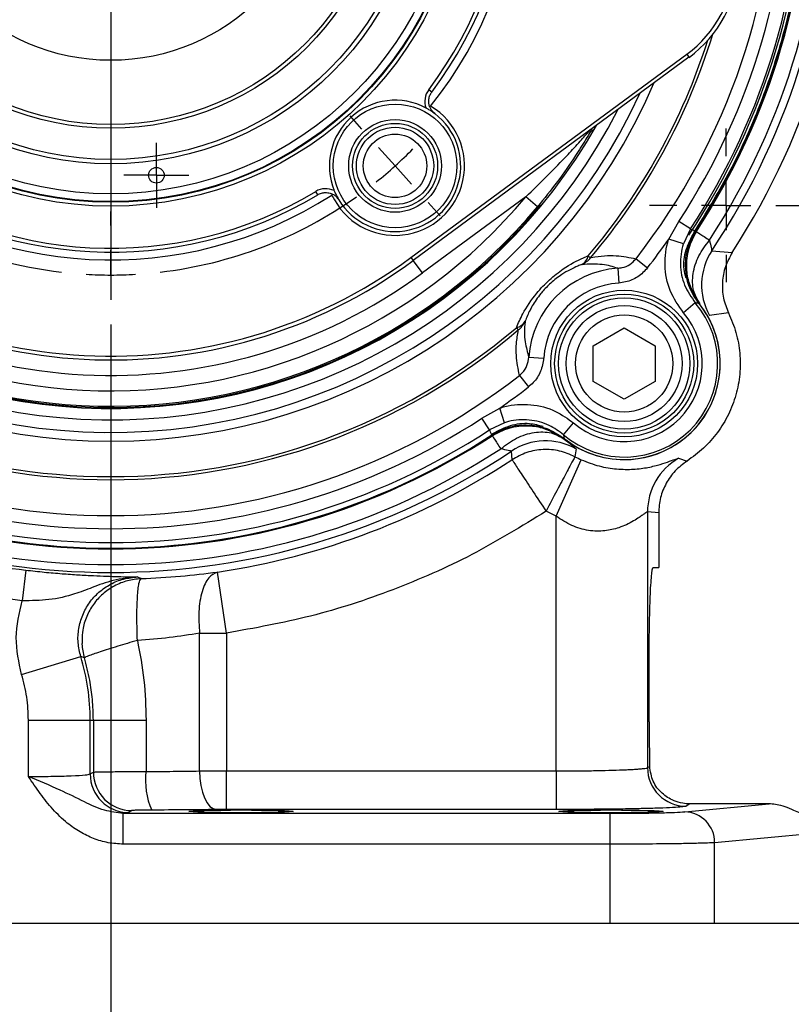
# Model space of a CAD drawing. Header units: inches. Extents: x 0.4 to 16.6, y 0.2 to 10.8.
# Tile 4 of 13: x 4.8 to 6.4, y 4.2 to 6.2. Entities that reach past the tile are written whole.
import ezdxf

# ---------------------------------------------------------------- set-up
doc = ezdxf.new("R2010")
doc.units = ezdxf.units.IN
doc.header["$MEASUREMENT"] = 0
doc.layers.add('SLD-0', color=7, linetype='Continuous', lineweight=25)
doc.styles.add('SLDTEXTSTYLE0', font='TXT', dxfattribs={"width": 0.75})
doc.dimstyles.new('SLDDIMSTYLE0', dxfattribs={"dimtxt": 0.145833, "dimasz": 0.13, "dimexe": 0, "dimexo": 0.0625, "dimgap": 0.036458, "dimtad": 0, "dimtih": 1, "dimtoh": 1, "dimdec": 1, "dimlfac": 2, "dimrnd": 1e-09, "dimzin": 12, "dimdsep": 46, "dimtxsty": 'SLDTEXTSTYLE0', "dimsah": 1, "dimcen": 0.09, "dimadec": 0, "dimazin": 3, "dimtfac": 1, "dimtdec": 1, "dimtofl": 0, "dimtmove": 0, "dimatfit": 3, "dimfxl": 1, "dimfrac": 2, "dimtolj": 1, "dimtzin": 12, "dimarcsym": 0})
doc.dimstyles.new('SLDDIMSTYLE1', dxfattribs={"dimtxt": 0.145833, "dimasz": 0.13, "dimexe": 0, "dimexo": 0.0625, "dimgap": 0.036458, "dimtad": 0, "dimtih": 1, "dimtoh": 1, "dimdec": 1, "dimlfac": 2, "dimrnd": 1e-09, "dimzin": 4, "dimdsep": 46, "dimtxsty": 'SLDTEXTSTYLE0', "dimsah": 1, "dimcen": 0.09, "dimadec": 0, "dimazin": 1, "dimtfac": 1, "dimtdec": 1, "dimtofl": 0, "dimtmove": 0, "dimatfit": 3, "dimfxl": 1, "dimfrac": 2, "dimtolj": 1, "dimtzin": 12, "dimarcsym": 0})

# ---------------------------------------------------------------- blocks, each defined once
blk = doc.blocks.new('_D')
at = {"layer": 'SLD-0', "color": 7}
for p, q in [((5.0777, 8.0255), (7.8678, 8.0255)), ((7.7428, 8.0255), (7.7428, 6.5568)), ((7.5812, 6.2955), (7.5369, 6.2955)), ((7.5369, 6.2955), (7.5369, 6.0638)), ((7.9045, 6.2955), (7.9488, 6.2955)), ((7.9488, 6.2955), (7.9488, 6.0638)), ((7.5369, 6.0638), (7.5812, 6.0638)), ((7.9488, 6.0638), (7.9045, 6.0638)), ((7.7428, 4.3571), (7.7428, 6.0342)), ((6.2991, 4.3571), (7.8678, 4.3571))]:
    blk.add_line(p, q, dxfattribs=at)
for points in [[(7.7428, 8.0255), (7.7228, 7.8955), (7.7628, 7.8955)], [(7.7428, 4.3571), (7.7628, 4.4871), (7.7228, 4.4871)]]:
    blk.add_solid(points, dxfattribs=at)
at = {"layer": 'SLD-0', "color": 7, "char_height": 0.14583, "attachment_point": 1, "style": 'SLDTEXTSTYLE0'}
for s, insert in [('7.3', (7.6082, 6.5131)), ('186', (7.5812, 6.2518))]:
    blk.add_mtext(s, dxfattribs=dict(at, insert=insert))
blk = doc.blocks.new('_D_1')
at = {"layer": 'SLD-0', "color": 7}
for p, q in [((4.5435, 4.4219), (4.5435, 3.1446)), ((6.5102, 4.3071), (6.5102, 3.1446)), ((4.5435, 3.2696), (5.1953, 3.2696)), ((5.3673, 3.2696), (5.323, 3.2696)), ((5.323, 3.2696), (5.323, 3.0379)), ((5.6906, 3.2696), (5.735, 3.2696)), ((5.735, 3.2696), (5.735, 3.0379)), ((6.5102, 3.2696), (5.8627, 3.2696)), ((5.323, 3.0379), (5.3673, 3.0379)), ((5.735, 3.0379), (5.6906, 3.0379))]:
    blk.add_line(p, q, dxfattribs=at)
for points in [[(4.5435, 3.2696), (4.6735, 3.2496), (4.6735, 3.2896)], [(6.5102, 3.2696), (6.3802, 3.2896), (6.3802, 3.2496)]]:
    blk.add_solid(points, dxfattribs=at)
at = {"layer": 'SLD-0', "color": 7, "char_height": 0.14583, "attachment_point": 1, "style": 'SLDTEXTSTYLE0'}
for s, insert in [('3.9', (5.3943, 3.4871)), ('100', (5.3673, 3.2259))]:
    blk.add_mtext(s, dxfattribs=dict(at, insert=insert))
blk = doc.blocks.new('_D_2')
at = {"layer": 'SLD-0', "color": 7}
for p, q in [((5.0277, 5.5686), (5.0277, 3.8244)), ((4.5435, 4.4219), (4.5435, 3.8244)), ((4.5435, 3.9494), (5.0277, 3.9494)), ((5.0277, 3.9494), (5.2492, 3.9494)), ((5.4212, 3.9494), (5.3769, 3.9494)), ((5.3769, 3.9494), (5.3769, 3.7177)), ((5.6367, 3.9494), (5.6811, 3.9494)), ((5.6811, 3.9494), (5.6811, 3.7177)), ((5.3769, 3.7177), (5.4212, 3.7177)), ((5.6811, 3.7177), (5.6367, 3.7177))]:
    blk.add_line(p, q, dxfattribs=at)
for points in [[(4.5435, 3.9494), (4.6735, 3.9294), (4.6735, 3.9694)], [(5.0277, 3.9494), (4.8977, 3.9694), (4.8977, 3.9294)]]:
    blk.add_solid(points, dxfattribs=at)
at = {"layer": 'SLD-0', "color": 7, "char_height": 0.14583, "attachment_point": 1, "style": 'SLDTEXTSTYLE0'}
for s, insert in [('1.0', (5.3943, 4.167)), ('25', (5.4212, 3.9057))]:
    blk.add_mtext(s, dxfattribs=dict(at, insert=insert))
blk = doc.blocks.new('_D_4')
at = {"layer": 'SLD-0', "color": 7}
for p, q in [((5.9871, 6.528), (7.1987, 6.528)), ((7.0737, 6.528), (7.0737, 5.6951)), ((6.9121, 5.4338), (6.8678, 5.4338)), ((6.8678, 5.4338), (6.8678, 5.2021)), ((7.2354, 5.4338), (7.2797, 5.4338)), ((7.2797, 5.4338), (7.2797, 5.2021)), ((6.8678, 5.2021), (6.9121, 5.2021)), ((7.2797, 5.2021), (7.2354, 5.2021)), ((7.0737, 4.3571), (7.0737, 5.1726)), ((6.2991, 4.3571), (7.1987, 4.3571))]:
    blk.add_line(p, q, dxfattribs=at)
for points in [[(7.0737, 6.528), (7.0537, 6.398), (7.0937, 6.398)], [(7.0737, 4.3571), (7.0937, 4.4871), (7.0537, 4.4871)]]:
    blk.add_solid(points, dxfattribs=at)
at = {"layer": 'SLD-0', "color": 7, "char_height": 0.14583, "attachment_point": 1, "style": 'SLDTEXTSTYLE0'}
for s, insert in [('4.3', (6.9391, 5.6514)), ('110', (6.9121, 5.3901))]:
    blk.add_mtext(s, dxfattribs=dict(at, insert=insert))
blk = doc.blocks.new('SW_CENTERMARKSYMBOL_8')
at = {"layer": 'SLD-0', "color": 0}
for p, q in [((0, 0.05), (0, 0.065875)), ((0, 0), (0, 0.05)), ((-0.05, 0), (-0.065875, 0)), ((0, 0), (-0.05, 0)), ((0, 0), (0, -0.05)), ((0, 0), (0.05, 0)), ((0.05, 0), (0.065875, 0)), ((0, -0.05), (0, -0.065875))]:
    blk.add_line(p, q, dxfattribs=at)
blk = doc.blocks.new('SW_CENTERMARKSYMBOL_9')
at = {"layer": 'SLD-0', "color": 0}
for p, q in [((-0.575, 0.7386), (-0.575, 1.548)), ((-0.575, 0.6386), (-0.575, 0.6886)), ((-0.675, 0.6386), (-1.4844, 0.6386)), ((-0.575, 0.6386), (-0.625, 0.6386)), ((-0.575, 0.6386), (-0.575, 0.5886)), ((-0.575, 0.6386), (-0.525, 0.6386)), ((-0.475, 0.6386), (0.3343, 0.6386)), ((-0.575, 0.5386), (-0.575, -0.2707)), ((-1.1394, 0.1305), (-1.1185, 0.1493)), ((-0.0669, 0.0743), (-0.091, 0.101)), ((-1.2137, 0.0636), (-1.1765, 0.0971)), ((-1.2137, 0.0636), (-1.2508, 0.0301)), ((0, 0), (-0.0335, 0.0372)), ((0, 0), (0.0335, -0.0372)), ((-1.288, -0.0033), (-1.3089, -0.0221)), ((0.0669, -0.0743), (0.091, -0.101)), ((-0.575, -0.1207), (-0.575, -0.0926)), ((-0.575, -0.2207), (-0.575, -0.1707)), ((-0.575, -0.2207), (-0.575, -0.2707)), ((-0.575, -0.3207), (-0.575, -0.3489))]:
    blk.add_line(p, q, dxfattribs=at)
for start, end in [(218.6664, 222), (222, 225.3336), (312, 315.3336), (308.6664, 312), (228.6671, 263.3329), (276.6671, 305.3329), (266.6664, 270), (270, 273.3336)]:
    blk.add_arc((-0.575, 0.6386), 0.8594, start, end, dxfattribs=at)
blk = doc.blocks.new('SW_CENTERMARKSYMBOL_11')
at = {"layer": 'SLD-0', "color": 0}
for p, q in [((0, 0.1), (0, 0.155475)), ((0, 0), (0, 0.05)), ((-0.1, 0), (-0.155475, 0)), ((0, 0), (-0.05, 0)), ((0, 0), (0, -0.05)), ((0, 0), (0.05, 0)), ((0.1, 0), (0.155475, 0)), ((0, -0.1), (0, -0.155475))]:
    blk.add_line(p, q, dxfattribs=at)

msp = doc.modelspace()

# ---------------------------------------------------------------- linework, layer by layer
at = {"color": 7, "linetype": 'Continuous', "lineweight": 25}
for p, q in [((5.6349, 5.7042), (6.1927, 6.1152)), ((6.1927, 6.1152), (6.1973, 6.109)), ((6.1973, 6.109), (5.6396, 5.6979)), ((5.6772, 6.0387), (5.6709, 6.0434)), ((5.6748, 6.0102), (5.6726, 6.0098)), ((5.4464, 5.831), (5.4424, 5.8377)), ((5.4757, 5.8325), (5.4751, 5.8304)), ((5.8671, 5.8267), (5.6581, 5.6727)), ((5.8911, 5.8067), (5.8671, 5.8267)), ((6.1562, 5.7411), (6.1769, 5.7771)), ((6.2003, 5.7618), (6.1769, 5.7771)), ((6.2003, 5.7618), (6.1859, 5.7316)), ((6.1859, 5.7316), (6.1562, 5.7411)), ((6.2078, 5.7552), (6.2122, 5.7565)), ((6.2436, 5.7177), (6.2848, 5.7142)), ((5.6349, 5.7042), (5.6396, 5.6979)), ((5.6581, 5.6727), (5.6396, 5.6979)), ((5.9937, 5.7076), (5.9983, 5.7037)), ((6.0902, 5.7014), (6.1136, 5.6832)), ((6.0533, 5.6823), (6.0553, 5.6524)), ((6.2101, 5.6123), (6.1863, 5.592)), ((6.2773, 5.5918), (6.2388, 5.5869)), ((5.8481, 5.5621), (5.8521, 5.5574)), ((6.0037, 5.5256), (6.0662, 5.5617)), ((6.0662, 5.5617), (6.1287, 5.5256)), ((6.0037, 5.4534), (6.0037, 5.5256)), ((6.1287, 5.5256), (6.1287, 5.4534)), ((5.8734, 5.5025), (5.9033, 5.5004)), ((5.8543, 5.4656), (5.8725, 5.4421)), ((6.0662, 5.4173), (6.0037, 5.4534)), ((6.1287, 5.4534), (6.0662, 5.4173)), ((5.7786, 5.3789), (5.8146, 5.3995)), ((5.8241, 5.3698), (5.8146, 5.3995)), ((5.7939, 5.3555), (5.7786, 5.3789)), ((5.8241, 5.3698), (5.7939, 5.3555)), ((5.8916, 5.3633), (5.9168, 5.3535)), ((5.9435, 5.3456), (5.9637, 5.3694)), ((5.7993, 5.3435), (5.8005, 5.3479)), ((5.8394, 5.295), (5.838, 5.3122)), ((5.9688, 5.317), (5.9665, 5.3011)), ((5.9286, 5.1807), (5.9795, 5.2948)), ((6.1761, 5.2978), (6.1933, 5.2923)), ((5.9286, 5.1807), (5.9081, 5.1907)), ((5.9286, 4.6654), (5.9286, 5.1807)), ((6.1134, 5.1894), (6.1134, 4.672)), ((6.136, 5.1873), (6.1134, 5.1894)), ((6.136, 5.1873), (6.136, 5.0771)), ((4.8561, 5.0716), (4.8488, 5.0096)), ((5.2618, 4.9441), (5.2436, 5.0677)), ((6.1249, 5.0771), (6.136, 5.0771)), ((5.0822, 5.0578), (5.089, 5.0544)), ((5.2073, 4.6653), (5.2073, 4.9441)), ((5.2618, 4.9441), (5.2618, 4.6654)), ((4.8476, 4.8604), (4.9671, 4.8967)), ((4.9744, 4.8944), (4.9671, 4.8967)), ((6.1168, 4.7646), (6.1168, 4.8896)), ((4.8613, 4.6541), (4.8613, 4.7681)), ((4.8613, 4.7681), (4.9862, 4.7681)), ((4.9862, 4.6592), (4.9862, 4.7681)), ((4.9862, 4.7681), (4.9926, 4.7681)), ((4.9926, 4.7681), (4.9926, 4.663)), ((4.9926, 4.7681), (5.0991, 4.7681)), ((5.0991, 4.7681), (5.0991, 4.6642)), ((4.9862, 4.6592), (4.9926, 4.663)), ((5.2618, 4.5874), (5.2618, 4.6654)), ((5.2618, 4.6654), (5.9286, 4.6654)), ((5.9286, 4.6654), (5.9286, 4.5874)), ((6.1134, 4.672), (6.1178, 4.6746)), ((5.0706, 4.5851), (5.0641, 4.5812)), ((5.9286, 4.5874), (5.2618, 4.5874)), ((6.1889, 4.5827), (6.3592, 4.5987)), ((6.1991, 4.5987), (6.1913, 4.594)), ((6.3592, 4.5987), (6.1991, 4.5987)), ((5.0641, 4.5812), (5.0532, 4.5797)), ((5.0532, 4.5797), (6.0372, 4.5797)), ((5.0532, 4.5172), (5.0532, 4.5797)), ((6.0372, 4.5797), (6.0372, 4.5172)), ((6.5021, 4.5439), (6.2491, 4.5202)), ((6.0372, 4.5172), (5.0532, 4.5172)), ((6.0372, 4.5172), (6.0372, 4.3571)), ((6.2491, 4.3571), (6.2491, 4.5202)), ((3.0497, 4.3571), (6.0372, 4.3571)), ((6.0372, 4.3571), (6.2491, 4.3571)), ((6.2491, 4.3571), (6.5021, 4.3571))]:
    msp.add_line(p, q, dxfattribs=at)
at = {"color": 8, "linetype": 'Continuous', "lineweight": 25}
msp.add_line((6.0027, 5.9618), (6.0009, 5.9586), dxfattribs=at)
at = {"color": 7, "linetype": 'Continuous', "lineweight": 25, "flags": 128}
msp.add_lwpolyline([(5.2073, 4.6653), (5.2081, 4.6503), (5.2102, 4.6358), (5.2133, 4.6225), (5.2176, 4.6108), (5.2227, 4.6011), (5.2285, 4.5937), (5.2348, 4.5891), (5.2413, 4.5873)], dxfattribs=at)
at = {"color": 7, "linetype": 'Continuous', "lineweight": 25}
for centre, radius in [((5.0277, 6.528), 0.7201), ((5.0277, 6.528), 0.7123), ((5.0277, 6.528), 0.711), ((5.0277, 6.528), 0.6954), ((5.0277, 6.528), 0.6344), ((5.0277, 6.528), 0.6258), ((5.0277, 6.528), 0.5625), ((5.0277, 6.528), 0.555), ((5.0277, 6.528), 0.425), ((5.6028, 5.8894), 0.125), ((5.6028, 5.8894), 0.0938), ((5.6028, 5.8894), 0.086), ((5.6028, 5.8894), 0.0781), ((5.6028, 5.8894), 0.0642), ((5.1201, 5.8704), 0.0159), ((6.0662, 5.4895), 0.1484), ((6.0662, 5.4895), 0.1406), ((6.0662, 5.4895), 0.1328), ((6.0662, 5.4895), 0.1173), ((6.0662, 5.4895), 0.0983)]:
    msp.add_circle(centre, radius, dxfattribs=at)
for centre, radius, start, end in [((5.0277, 6.528), 1.3461, 322.1172, 37.8828), ((5.0277, 6.528), 1.4611, 326.3186, 33.6814), ((5.0277, 6.528), 1.4975, 327.0827, 32.9173), ((5.0277, 6.528), 1.4453, 326.9214, 33.0786), ((5.0277, 6.528), 1.405, 326.3343, 33.6657), ((5.0277, 6.528), 1.4007, 326.8366, 33.1634), ((5.0277, 6.528), 1.412, 326.9123, 33.0877), ((5.0277, 6.528), 1.4136, 326.9214, 33.0786), ((5.0277, 6.528), 1.3727, 326.8366, 33.1634), ((5.0277, 6.528), 0.8287, 321.3294, 32.6706), ((5.0277, 6.528), 0.8053, 323.0066, 30.9934), ((5.0277, 6.528), 0.8131, 323.0066, 30.9934), ((6.049, 6.3102), 0.2422, 306.3924, 357), ((6.049, 6.3102), 0.25, 306.3924, 357), ((5.7021, 6.0199), 0.0391, 143.0066, 200.1672), ((5.6028, 5.8894), 0.1328, 61.8305, 202.1695), ((5.6028, 5.8894), 0.1406, 204.8003, 59.1997), ((5.6028, 5.8894), 0.1328, 211.2756, 52.7244), ((5.0277, 6.528), 1.0938, 213.8785, 320.1215), ((5.0277, 6.528), 1.125, 213.8785, 320.1215), ((5.0277, 6.528), 0.8288, 231.3294, 302.6706), ((5.0277, 6.528), 0.8131, 233.0066, 300.9934), ((5.0277, 6.528), 0.8053, 233.0066, 300.9934), ((5.4625, 5.8042), 0.0391, 63.8329, 120.9934), ((5.0277, 6.528), 1.0313, 227.6076, 306.3924), ((5.0277, 6.528), 1.0234, 227.6076, 306.3924), ((5.0277, 6.528), 1.0625, 227.6076, 306.3924), ((5.0277, 6.528), 1.3758, 322.1172, 325.1115), ((6.3477, 5.6484), 0.125, 146.3445, 209.4476), ((5.9666, 5.714), 0.0278, 299.5769, 346.7558), ((5.9608, 5.7337), 0.0481, 293.9953, 321.3241), ((6.0663, 5.4894), 0.1933, 93.8578, 176.1422), ((6.0663, 5.4894), 0.1633, 93.8578, 176.1422), ((6.0663, 5.4894), 0.1891, 229.4979, 40.5021), ((6.0663, 5.4894), 0.1942, 231.2653, 38.7347), ((6.0663, 5.4894), 0.1942, 270, 38.7347), ((6.0663, 5.4894), 0.1579, 229.4979, 40.5021), ((5.0277, 6.528), 1.2734, 229.6581, 310.3419), ((5.0277, 6.528), 1.2673, 229.6581, 310.3419), ((5.8417, 5.5891), 0.0278, 283.2442, 330.4231), ((5.822, 5.595), 0.0481, 308.6759, 336.0047), ((5.0277, 6.528), 1.3461, 232.1172, 307.8828), ((5.0277, 6.528), 1.3758, 304.8885, 307.8828), ((5.0277, 6.528), 1.3727, 236.8366, 303.1634), ((5.0277, 6.528), 1.4136, 236.9214, 303.0786), ((5.0277, 6.528), 1.412, 236.9123, 270), ((5.0277, 6.528), 1.412, 236.9123, 303.0877), ((5.0277, 6.528), 1.4007, 236.8366, 303.1634), ((5.0277, 6.528), 1.412, 270, 303.0877), ((5.9073, 5.2081), 0.125, 60.5524, 123.6555), ((6.0663, 5.4894), 0.1942, 231.2653, 270), ((5.0277, 6.528), 1.4611, 236.3186, 303.6814), ((5.0277, 6.528), 1.4453, 236.9214, 303.0786), ((6.0663, 5.4894), 0.2131, 242.0974, 245.9661), ((5.0277, 6.528), 1.4761, 278.4079, 303.3556), ((6.2385, 5.1894), 0.1251, 119.8874, 179.9951), ((5.0277, 6.528), 1.4664, 245.9515, 263.2799), ((4.5435, 4.7681), 0.4427, 0, 16.8953), ((5.0707, 4.6631), 0.0781, 180.0591, 269.9059), ((5.2484, 4.6464), 0.1504, 173.1872, 203.5724), ((6.1915, 4.6721), 0.0781, 180.0591, 269.9059), ((5.0642, 4.6593), 0.0781, 180.0591, 269.9059), ((6.1872, 4.5209), 0.0619, 359.4236, 88.4406)]:
    msp.add_arc(centre, radius, start, end, dxfattribs=at)
at = {"color": 8, "linetype": 'Continuous', "lineweight": 25}
for radius, start, end in [(1.2734, 319.6581, 342.9971), (1.1954, 198.852, 336.7693), (1.1779, 199.211, 335.2922), (1.2673, 319.6581, 342.3397), (1.1524, 201.0999, 332.9001), (1.1293, 203.5535, 330.4465), (1.1275, 212.5537, 320.4772)]:
    msp.add_arc((5.0277, 6.528), radius, start, end, dxfattribs=at)
at = {"color": 7, "linetype": 'Continuous', "lineweight": 25}
msp.add_ellipse((6.1249, 4.7646), major_axis=(0, 0.1875), ratio=0.043661, start_param=1.570796, end_param=2.071341, dxfattribs=at)
for centre in [(5.2915, 4.5836), (6.0395, 4.5836)]:
    msp.add_ellipse(centre, major_axis=(0.1055, 0), ratio=0.026186, dxfattribs=at)
for points in [[(6.2078, 5.7552), (6.2316, 5.7939), (6.2793, 5.8713), (6.3361, 5.9955), (6.3816, 6.1241), (6.414, 6.2567), (6.4345, 6.3917), (6.4371, 6.4826), (6.4383, 6.528)], [(6.2122, 5.7565), (6.2136, 5.7556), (6.2164, 5.7538), (6.2313, 5.744), (6.2388, 5.7392)], [(6.2773, 5.5918), (6.2828, 5.5787), (6.2938, 5.5526), (6.3011, 5.5104), (6.3011, 5.4678), (6.2933, 5.4258), (6.2781, 5.3859), (6.2559, 5.3495), (6.2278, 5.3172), (6.2048, 5.3006), (6.1933, 5.2923)], [(5.7993, 5.3435), (5.8002, 5.3421), (5.802, 5.3394), (5.8117, 5.3244), (5.8166, 5.317)], [(5.9665, 5.3011), (5.9655, 5.2991), (5.9634, 5.2952), (5.9498, 5.2695), (5.9307, 5.2334), (5.9156, 5.2049), (5.9081, 5.1907)], [(5.8394, 5.295), (5.8406, 5.2932), (5.843, 5.2894), (5.859, 5.2652), (5.8815, 5.231), (5.8992, 5.2041), (5.9081, 5.1907)], [(5.089, 5.0544), (5.1159, 5.0558), (5.1698, 5.0586), (5.219, 5.0647), (5.2436, 5.0677)], [(5.2073, 4.9441), (5.1873, 4.9408), (5.1471, 4.9341), (5.1035, 4.9311), (5.0816, 4.9295)], [(5.2073, 4.9441), (5.2161, 4.9441), (5.2335, 4.9441), (5.2524, 4.9441), (5.2618, 4.9441)], [(5.0816, 4.9295), (5.0867, 4.9029), (5.0969, 4.8495), (5.0984, 4.7952), (5.0991, 4.7681)], [(4.8613, 4.7681), (4.8607, 4.7837), (4.8596, 4.815), (4.8516, 4.8453), (4.8476, 4.8604)]]:
    msp.add_open_spline(points, degree=3, dxfattribs=at)
for points, knots in [([(5.6726, 6.0098), (5.6716, 6.0139), (5.6701, 6.0203), (5.6723, 6.0302), (5.6749, 6.0357), (5.6768, 6.0382), (5.6772, 6.0387)], [0, 0, 0, 0, 0.464807, 0.722868, 0.945934, 1, 1, 1, 1]), ([(5.6832, 5.9951), (5.6832, 5.9951), (5.6795, 5.9979), (5.674, 6.0017), (5.6675, 6.0053), (5.6655, 6.0065)], [0, 0, 0, 0, 0.006221, 0.693742, 1, 1, 1, 1]), ([(5.6726, 6.0098), (5.6733, 6.0079), (5.6749, 6.004), (5.6787, 5.9989), (5.6819, 5.9961), (5.6832, 5.9951)], [0, 0, 0, 0, 0.356357, 0.74604, 1, 1, 1, 1]), ([(5.8671, 5.8267), (5.8816, 5.8407), (5.9108, 5.8688), (5.9474, 5.9067), (5.9726, 5.9342), (5.9863, 5.9495), (5.9926, 5.9567), (5.9953, 5.9597), (5.9961, 5.9606), (5.9962, 5.9607), (5.9962, 5.9607)], [0, 0, 0, 0, 0.311989, 0.625203, 0.816052, 0.893228, 0.960502, 0.977504, 0.987857, 1, 1, 1, 1]), ([(6.0015, 5.9646), (6, 5.9621), (5.9964, 5.9559), (5.9855, 5.9376), (5.9642, 5.904), (5.9318, 5.8572), (5.9046, 5.8236), (5.8911, 5.8067)], [0, 0, 0, 0, 0.064221, 0.154318, 0.360534, 0.679743, 1, 1, 1, 1]), ([(5.4797, 5.8392), (5.4807, 5.8371), (5.4836, 5.8302), (5.4868, 5.8244), (5.4892, 5.8204), (5.4892, 5.8204)], [0, 0, 0, 0, 0.306258, 0.993779, 1, 1, 1, 1]), ([(5.4464, 5.831), (5.4489, 5.8322), (5.4539, 5.8347), (5.4627, 5.8358), (5.47, 5.8349), (5.4743, 5.8331), (5.4757, 5.8325)], [0, 0, 0, 0, 0.2407709, 0.4803273, 0.8236318, 1, 1, 1, 1]), ([(5.4892, 5.8204), (5.4877, 5.8226), (5.4846, 5.8269), (5.4797, 5.8305), (5.4767, 5.832), (5.4757, 5.8325)], [0, 0, 0, 0, 0.401313, 0.799783, 1, 1, 1, 1]), ([(6.192, 5.67), (6.1917, 5.6723), (6.1895, 5.6885), (6.1912, 5.7197), (6.2042, 5.7447), (6.2107, 5.7572)], [0, 0, 0, 0, 0.07803, 0.53902, 1, 1, 1, 1]), ([(6.2003, 5.7618), (6.2018, 5.7611), (6.2053, 5.7596), (6.2088, 5.7581), (6.2107, 5.7572)], [0, 0, 0, 0, 0.450353, 1, 1, 1, 1]), ([(6.1863, 5.592), (6.1762, 5.6065), (6.156, 5.6355), (6.1461, 5.6886), (6.1508, 5.7241), (6.1562, 5.7409), (6.1562, 5.7411)], [0, 0, 0, 0, 0.332453, 0.664935, 0.996731, 1, 1, 1, 1]), ([(6.1913, 5.6625), (6.1898, 5.6685), (6.1851, 5.6871), (6.1896, 5.7204), (6.2017, 5.7436), (6.2078, 5.7552)], [0, 0, 0, 0, 0.1917765, 0.5949625, 1, 1, 1, 1]), ([(6.2122, 5.7565), (6.2063, 5.7452), (6.194, 5.7222), (6.1906, 5.6853), (6.1966, 5.6461), (6.2106, 5.6239), (6.2191, 5.6106)], [0, 0, 0, 0, 0.243881, 0.500124, 0.699654, 1, 1, 1, 1]), ([(6.2191, 5.6106), (6.2142, 5.6192), (6.2041, 5.6367), (6.2039, 5.6711), (6.2149, 5.7071), (6.231, 5.7287), (6.2388, 5.7392)], [0, 0, 0, 0, 0.243136, 0.5, 0.756864, 1, 1, 1, 1]), ([(6.2388, 5.7392), (6.2401, 5.7337), (6.242, 5.7255), (6.243, 5.7186), (6.2434, 5.718), (6.2436, 5.7177)], [0, 0, 0, 0, 0.498523, 0.750294, 1, 1, 1, 1]), ([(6.1859, 5.7316), (6.1859, 5.7315), (6.1816, 5.718), (6.1778, 5.6896), (6.1858, 5.6471), (6.202, 5.6239), (6.2101, 5.6123)], [0, 0, 0, 0, 0.0032673, 0.3349165, 0.6673831, 1, 1, 1, 1]), ([(5.8481, 5.5621), (5.8521, 5.5713), (5.8618, 5.5938), (5.8846, 5.628), (5.9145, 5.6594), (5.9475, 5.6852), (5.9742, 5.6997), (5.9904, 5.7063), (5.9937, 5.7076)], [0, 0, 0, 0, 0.162337, 0.395787, 0.554182, 0.711926, 0.942817, 1, 1, 1, 1]), ([(5.9983, 5.7037), (5.9987, 5.7038), (6.0183, 5.7078), (6.0507, 5.7093), (6.0772, 5.704), (6.0902, 5.7014)], [0, 0, 0, 0, 0.010657, 0.513477, 1, 1, 1, 1]), ([(6.0533, 5.6823), (6.0562, 5.6826), (6.0647, 5.6836), (6.0783, 5.6892), (6.0862, 5.6973), (6.0902, 5.7014)], [0, 0, 0, 0, 0.207401, 0.604963, 1, 1, 1, 1]), ([(6.2848, 5.7142), (6.2797, 5.7048), (6.2694, 5.686), (6.2638, 5.6541), (6.2654, 5.6217), (6.2733, 5.6017), (6.2773, 5.5918)], [0, 0, 0, 0, 0.249549, 0.499894, 0.750225, 1, 1, 1, 1]), ([(5.9803, 5.6898), (5.9777, 5.6888), (5.9652, 5.684), (5.9443, 5.6734), (5.9187, 5.6539), (5.9047, 5.6395), (5.8916, 5.6239), (5.8831, 5.6112), (5.8728, 5.5926), (5.8689, 5.5827), (5.8659, 5.5754)], [0, 0, 0, 0, 0.060426, 0.295827, 0.448101, 0.575654, 0.598782, 0.771911, 0.830481, 1, 1, 1, 1]), ([(6.0533, 5.6823), (6.0434, 5.6854), (6.0228, 5.6918), (5.9949, 5.6905), (5.9803, 5.6898)], [0, 0, 0, 0, 0.478666, 1, 1, 1, 1]), ([(6.1136, 5.6832), (6.1074, 5.6767), (6.0949, 5.6636), (6.0734, 5.6546), (6.0599, 5.653), (6.0553, 5.6524)], [0, 0, 0, 0, 0.397023, 0.793893, 1, 1, 1, 1]), ([(6.193, 5.6627), (6.193, 5.6628), (6.1925, 5.6653), (6.1923, 5.6677), (6.192, 5.67)], [0, 0, 0, 0, 0.020091, 1, 1, 1, 1]), ([(6.2175, 5.6107), (6.2095, 5.6226), (6.1984, 5.6392), (6.1937, 5.6585), (6.1924, 5.6641)], [0, 0, 0, 0, 0.71275, 1, 1, 1, 1]), ([(6.2178, 5.611), (6.2098, 5.6228), (6.199, 5.6389), (6.1943, 5.6576), (6.193, 5.6627)], [0, 0, 0, 0, 0.729749, 1, 1, 1, 1]), ([(6.2178, 5.611), (6.2163, 5.6112), (6.2137, 5.6117), (6.2112, 5.6121), (6.2101, 5.6123)], [0, 0, 0, 0, 0.576727, 1, 1, 1, 1]), ([(5.8543, 5.4656), (5.8517, 5.4786), (5.8478, 5.4984), (5.8476, 5.5294), (5.8506, 5.5481), (5.8521, 5.5574)], [0, 0, 0, 0, 0.486338, 0.743005, 1, 1, 1, 1]), ([(5.8659, 5.5754), (5.8659, 5.5751), (5.8637, 5.5591), (5.8646, 5.5333), (5.8706, 5.5125), (5.8734, 5.5025)], [0, 0, 0, 0, 0.009852, 0.521484, 1, 1, 1, 1]), ([(5.8543, 5.4656), (5.8564, 5.4673), (5.8627, 5.4729), (5.8707, 5.4853), (5.8725, 5.4967), (5.8734, 5.5025)], [0, 0, 0, 0, 0.191451, 0.594457, 1, 1, 1, 1]), ([(5.9033, 5.5004), (5.9018, 5.4914), (5.8988, 5.4733), (5.886, 5.4538), (5.8758, 5.445), (5.8725, 5.4421)], [0, 0, 0, 0, 0.403564, 0.807281, 1, 1, 1, 1]), ([(5.8146, 5.3995), (5.8181, 5.4005), (5.8382, 5.4065), (5.8773, 5.409), (5.9262, 5.3966), (5.9521, 5.3778), (5.9637, 5.3694)], [0, 0, 0, 0, 0.067291, 0.398, 0.728909, 1, 1, 1, 1]), ([(5.7985, 5.345), (5.811, 5.3515), (5.836, 5.3645), (5.8672, 5.3663), (5.8834, 5.3641), (5.8857, 5.3638)], [0, 0, 0, 0, 0.46098, 0.92197, 1, 1, 1, 1]), ([(5.7993, 5.3435), (5.8105, 5.3495), (5.8335, 5.3617), (5.8704, 5.3652), (5.9097, 5.3591), (5.9318, 5.3451), (5.9451, 5.3367)], [0, 0, 0, 0, 0.243881, 0.500124, 0.69965, 1, 1, 1, 1]), ([(5.8005, 5.3479), (5.8121, 5.354), (5.8352, 5.3662), (5.8716, 5.3707), (5.8934, 5.3649), (5.9026, 5.3625)], [0, 0, 0, 0, 0.366976, 0.734047, 1, 1, 1, 1]), ([(5.9435, 5.3456), (5.9341, 5.3524), (5.9134, 5.3674), (5.8743, 5.3774), (5.843, 5.3754), (5.8269, 5.3706), (5.8241, 5.3698)], [0, 0, 0, 0, 0.271237, 0.602164, 0.932744, 1, 1, 1, 1]), ([(5.8857, 5.3638), (5.8859, 5.3637), (5.8881, 5.3635), (5.8906, 5.3632), (5.893, 5.3627), (5.893, 5.3627)], [0, 0, 0, 0, 0.066377, 0.979914, 1, 1, 1, 1]), ([(5.893, 5.3627), (5.8981, 5.3615), (5.9168, 5.3567), (5.933, 5.3459), (5.9448, 5.338)], [0, 0, 0, 0, 0.270251, 1, 1, 1, 1]), ([(5.7985, 5.345), (5.7977, 5.3469), (5.7961, 5.3504), (5.7946, 5.3539), (5.7939, 5.3555)], [0, 0, 0, 0, 0.549647, 1, 1, 1, 1]), ([(5.8166, 5.317), (5.827, 5.3248), (5.8486, 5.3409), (5.8846, 5.3518), (5.919, 5.3517), (5.9366, 5.3416), (5.9451, 5.3367)], [0, 0, 0, 0, 0.243136, 0.5, 0.756864, 1, 1, 1, 1]), ([(5.9435, 5.3456), (5.9436, 5.3446), (5.944, 5.342), (5.9445, 5.3394), (5.9448, 5.338)], [0, 0, 0, 0, 0.423273, 1, 1, 1, 1]), ([(5.9451, 5.3367), (5.9518, 5.3314), (5.9657, 5.3202), (5.9677, 5.3181), (5.9688, 5.317)], [0, 0, 0, 0, 0.477485, 1, 1, 1, 1]), ([(5.838, 5.3122), (5.8377, 5.3124), (5.8371, 5.3128), (5.8302, 5.3137), (5.822, 5.3157), (5.8166, 5.317)], [0, 0, 0, 0, 0.251921, 0.502064, 1, 1, 1, 1]), ([(5.9665, 5.3011), (5.9563, 5.3055), (5.9358, 5.3144), (5.9021, 5.3168), (5.8687, 5.3112), (5.8491, 5.3004), (5.8394, 5.295)], [0, 0, 0, 0, 0.25, 0.5, 0.75, 1, 1, 1, 1]), ([(5.9795, 5.2948), (5.9916, 5.2901), (6.0159, 5.2808), (6.053, 5.2753), (6.0867, 5.2752), (6.1163, 5.2793), (6.1407, 5.2857), (6.1593, 5.2922), (6.1721, 5.2972), (6.1748, 5.2976), (6.1761, 5.2978)], [0, 0, 0, 0, 0.098471, 0.198484, 0.309065, 0.42993, 0.560975, 0.701073, 0.847378, 1, 1, 1, 1]), ([(6.1933, 5.2923), (6.1849, 5.286), (6.1683, 5.2735), (6.1503, 5.2477), (6.1382, 5.2186), (6.1367, 5.1977), (6.136, 5.1873)], [0, 0, 0, 0, 0.250654, 0.499259, 0.74905, 1, 1, 1, 1]), ([(5.9081, 5.1907), (5.8587, 5.1603), (5.7596, 5.0994), (5.5994, 5.0295), (5.4333, 4.9749), (5.3189, 4.9544), (5.2618, 4.9441)], [0, 0, 0, 0, 0.249258, 0.5, 0.750742, 1, 1, 1, 1]), ([(6.1134, 5.1894), (6.113, 5.1893), (6.1121, 5.189), (6.1086, 5.1866), (6.1035, 5.183), (6.0961, 5.1778), (6.0854, 5.171), (6.0717, 5.1637), (6.0567, 5.1576), (6.0418, 5.1534), (6.0219, 5.15), (5.9944, 5.1504), (5.9594, 5.1603), (5.9388, 5.1739), (5.9286, 5.1807)], [0, 0, 0, 0, 0.061519, 0.125698, 0.183878, 0.249737, 0.333242, 0.421396, 0.499946, 0.565527, 0.624687, 0.749926, 0.875109, 1, 1, 1, 1]), ([(4.8488, 5.0096), (4.798, 5.0171), (4.6963, 5.0322), (4.5473, 5.0733), (4.4522, 5.1123), (4.4047, 5.1318)], [0, 0, 0, 0, 0.333257, 0.666732, 1, 1, 1, 1]), ([(4.8561, 5.0716), (4.8686, 5.0702), (4.8937, 5.0674), (4.9296, 5.0643), (4.9632, 5.062), (4.9934, 5.0604), (5.0199, 5.0593), (5.043, 5.0586), (5.0634, 5.0581), (5.0759, 5.0579), (5.0822, 5.0578)], [0, 0, 0, 0, 0.122724, 0.246183, 0.367905, 0.495039, 0.619857, 0.745736, 0.872734, 1, 1, 1, 1]), ([(5.2436, 5.0677), (5.2375, 5.0649), (5.2248, 5.059), (5.2114, 5.0298), (5.2045, 4.9896), (5.2064, 4.9589), (5.2073, 4.9441)], [0, 0, 0, 0, 0.241203, 0.5, 0.758797, 1, 1, 1, 1]), ([(6.1168, 4.8896), (6.1168, 4.901), (6.1168, 4.9246), (6.1173, 4.9595), (6.1181, 4.9931), (6.1191, 5.0231), (6.1204, 5.0475), (6.1219, 5.0648), (6.1234, 5.0752), (6.1244, 5.0765), (6.1249, 5.0771)], [0, 0, 0, 0, 0.116461, 0.239907, 0.368501, 0.499847, 0.63122, 0.759884, 0.883429, 1, 1, 1, 1]), ([(5.0822, 5.0578), (5.0654, 5.0561), (5.0334, 5.0529), (4.992, 5.037), (4.9513, 5.0214), (4.9055, 5.0101), (4.8671, 5.0098), (4.8488, 5.0096)], [0, 0, 0, 0, 0.215533, 0.40989, 0.57825, 0.799079, 1, 1, 1, 1]), ([(4.9671, 4.8967), (4.9649, 4.906), (4.9605, 4.9246), (4.9622, 4.9535), (4.97, 4.9811), (4.9839, 5.0063), (5.0032, 5.0276), (5.0269, 5.0439), (5.0536, 5.0549), (5.0726, 5.0568), (5.0822, 5.0578)], [0, 0, 0, 0, 0.1249042, 0.2500728, 0.3748542, 0.4994848, 0.6246164, 0.749619, 0.8744961, 1, 1, 1, 1]), ([(5.089, 5.0544), (5.0797, 5.0534), (5.061, 5.0513), (5.0344, 5.0403), (5.011, 5.024), (4.9919, 5.0029), (4.9782, 4.9781), (4.9703, 4.9531), (4.9701, 4.9364), (4.97, 4.9294)], [0, 0, 0, 0, 0.1462736, 0.2963852, 0.4464968, 0.5927704, 0.739044, 0.8891556, 1, 1, 1, 1]), ([(5.0816, 4.9295), (5.0812, 4.945), (5.0803, 4.977), (5.0815, 5.0185), (5.0845, 5.0477), (5.0875, 5.0522), (5.089, 5.0544)], [0, 0, 0, 0, 0.240494, 0.499997, 0.757068, 1, 1, 1, 1]), ([(4.8476, 4.8604), (4.8421, 4.8853), (4.8311, 4.9351), (4.8429, 4.9848), (4.8488, 5.0096)], [0, 0, 0, 0, 0.4998756, 1, 1, 1, 1]), ([(5.0816, 4.9295), (5.068, 4.9254), (5.0399, 4.917), (5.0047, 4.9058), (4.9801, 4.8974), (4.9763, 4.8954), (4.9744, 4.8944)], [0, 0, 0, 0, 0.241834, 0.5, 0.758166, 1, 1, 1, 1]), ([(4.9926, 4.7681), (4.9922, 4.7821), (4.9915, 4.8092), (4.9856, 4.8516), (4.9783, 4.8793), (4.9744, 4.8944)], [0, 0, 0, 0, 0.3281858, 0.6350077, 1, 1, 1, 1]), ([(4.9926, 4.663), (4.9952, 4.6632), (4.9997, 4.6635), (5.0248, 4.6638), (5.0575, 4.6641), (5.0855, 4.6642), (5.0991, 4.6642)], [0, 0, 0, 0, 0.285011, 0.499936, 0.757669, 1, 1, 1, 1]), ([(5.0991, 4.6642), (5.1176, 4.6643), (5.155, 4.6645), (5.1898, 4.665), (5.2073, 4.6653)], [0, 0, 0, 0, 0.496091, 1, 1, 1, 1]), ([(5.2073, 4.6653), (5.2161, 4.6653), (5.2336, 4.6654), (5.2525, 4.6654), (5.2618, 4.6654)], [0, 0, 0, 0, 0.504309, 1, 1, 1, 1]), ([(5.9286, 4.6654), (5.9515, 4.6655), (5.9865, 4.6656), (6.0286, 4.6664), (6.0522, 4.6671), (6.0686, 4.6678), (6.0797, 4.6683), (6.0898, 4.6689), (6.0999, 4.6696), (6.1098, 4.6707), (6.1121, 4.6715), (6.1134, 4.672)], [0, 0, 0, 0, 0.242625, 0.369304, 0.499215, 0.559577, 0.623026, 0.689561, 0.759183, 0.86366, 1, 1, 1, 1]), ([(6.1991, 4.5987), (6.1942, 4.5989), (6.1824, 4.5996), (6.1621, 4.6061), (6.1412, 4.6197), (6.1228, 4.6427), (6.1194, 4.6641), (6.1178, 4.6746)], [0, 0, 0, 0, 0.101068, 0.239881, 0.483992, 0.746038, 1, 1, 1, 1]), ([(4.8613, 4.6541), (4.8768, 4.6542), (4.9087, 4.6543), (4.9499, 4.6555), (4.9791, 4.6572), (4.9839, 4.6585), (4.9862, 4.6592)], [0, 0, 0, 0, 0.24353, 0.499859, 0.759237, 1, 1, 1, 1]), ([(5.0532, 4.5797), (5.0403, 4.5811), (5.0121, 4.5842), (4.9712, 4.6043), (4.923, 4.6284), (4.8831, 4.645), (4.8613, 4.6541)], [0, 0, 0, 0, 0.185079, 0.4029315, 0.6732998, 1, 1, 1, 1]), ([(5.0532, 4.5172), (5.0429, 4.5178), (5.0224, 4.519), (4.9928, 4.528), (4.965, 4.5415), (4.937, 4.5612), (4.9099, 4.5875), (4.8844, 4.6197), (4.8691, 4.6425), (4.8613, 4.6541)], [0, 0, 0, 0, 0.1249395, 0.2501263, 0.3727131, 0.5005739, 0.6650645, 0.8303125, 1, 1, 1, 1]), ([(5.1106, 4.5862), (5.1055, 4.5862), (5.0949, 4.5861), (5.0819, 4.5859), (5.0728, 4.5855), (5.0713, 4.5852), (5.0706, 4.5851)], [0, 0, 0, 0, 0.242381, 0.499949, 0.757547, 1, 1, 1, 1]), ([(5.2413, 4.5873), (5.2203, 4.587), (5.1783, 4.5866), (5.1332, 4.5863), (5.1106, 4.5862)], [0, 0, 0, 0, 0.500007, 1, 1, 1, 1]), ([(5.2618, 4.5874), (5.2583, 4.5874), (5.2512, 4.5874), (5.2446, 4.5873), (5.2413, 4.5873)], [0, 0, 0, 0, 0.499992, 1, 1, 1, 1]), ([(6.1913, 4.594), (6.1898, 4.5936), (6.1868, 4.5927), (6.1708, 4.5915), (6.1458, 4.5903), (6.1117, 4.5893), (6.0703, 4.5884), (6.0242, 4.5878), (5.9764, 4.5875), (5.9442, 4.5874), (5.9286, 4.5874)], [0, 0, 0, 0, 0.117003, 0.240615, 0.369057, 0.500054, 0.631042, 0.759459, 0.883036, 1, 1, 1, 1]), ([(6.0372, 4.5797), (6.0538, 4.5797), (6.0879, 4.5798), (6.134, 4.5805), (6.1708, 4.5815), (6.183, 4.5823), (6.1889, 4.5827)], [0, 0, 0, 0, 0.243268, 0.499953, 0.756665, 1, 1, 1, 1]), ([(6.4345, 4.5771), (6.4284, 4.5785), (6.419, 4.5806), (6.3981, 4.5905), (6.3812, 4.5961), (6.368, 4.5984), (6.3613, 4.5986), (6.3592, 4.5987)], [0, 0, 0, 0, 0.437339, 0.667102, 0.837046, 0.950512, 1, 1, 1, 1]), ([(6.2491, 4.5202), (6.2449, 4.52), (6.2366, 4.5195), (6.2191, 4.519), (6.202, 4.5186), (6.1866, 4.5183), (6.1572, 4.5178), (6.1082, 4.5173), (6.0606, 4.5173), (6.0372, 4.5172)], [0, 0, 0, 0, 0.140209, 0.2704124, 0.3517004, 0.4285305, 0.5009021, 0.7549879, 1, 1, 1, 1])]:
    msp.add_open_spline(points, degree=3, knots=knots, dxfattribs=at)
at = {"color": 8, "linetype": 'Continuous', "lineweight": 25}
msp.add_open_spline([(4.97, 4.9294), (4.9698, 4.9269), (4.9689, 4.9151), (4.972, 4.9035), (4.9744, 4.8944)], degree=3, knots=[0, 0, 0, 0, 0.2116366, 1, 1, 1, 1], dxfattribs=at)

# ---------------------------------------------------------------- block references
at = {"layer": 'SLD-0', "color": 7}
for name, p in [('SW_CENTERMARKSYMBOL_9', (5.6028, 5.8894)), ('SW_CENTERMARKSYMBOL_11', (6.2726, 5.8093)), ('SW_CENTERMARKSYMBOL_8', (5.1201, 5.8704))]:
    msp.add_blockref(name, p, dxfattribs=at)

# ---------------------------------------------------------------- dimensions: what is measured, and where the dimension line sits
for base, p1, picture, middle in [((7.7428, 4.3571), (5.0277, 8.0255), '_D', (7.7428, 6.2955)), ((7.0737, 4.3571), (5.9371, 6.528), '_D_4', (7.0737, 5.4338))]:
    dim = msp.add_linear_dim(base=base, p1=p1, p2=(6.2491, 4.3571), angle=90, dimstyle='SLDDIMSTYLE0', dxfattribs=at)
    dim.commit()
    dim.dimension.update_dxf_attribs({"geometry": picture, "text_midpoint": middle, "dimtype": 160})
for base, p1, p2, dimstyle, picture, middle in [((4.5435, 3.9494), (5.0277, 5.6186), (4.5435, 4.4719), 'SLDDIMSTYLE1', '_D_2', (5.529, 3.9494)), ((6.5102, 3.2696), (4.5435, 4.4719), (6.5102, 4.3571), 'SLDDIMSTYLE0', '_D_1', (5.529, 3.2696))]:
    dim = msp.add_linear_dim(base=base, p1=p1, p2=p2, dimstyle=dimstyle, dxfattribs=at)
    dim.commit()
    dim.dimension.update_dxf_attribs({"geometry": picture, "text_midpoint": middle, "dimtype": 160})

doc.saveas('drawing.dxf')
